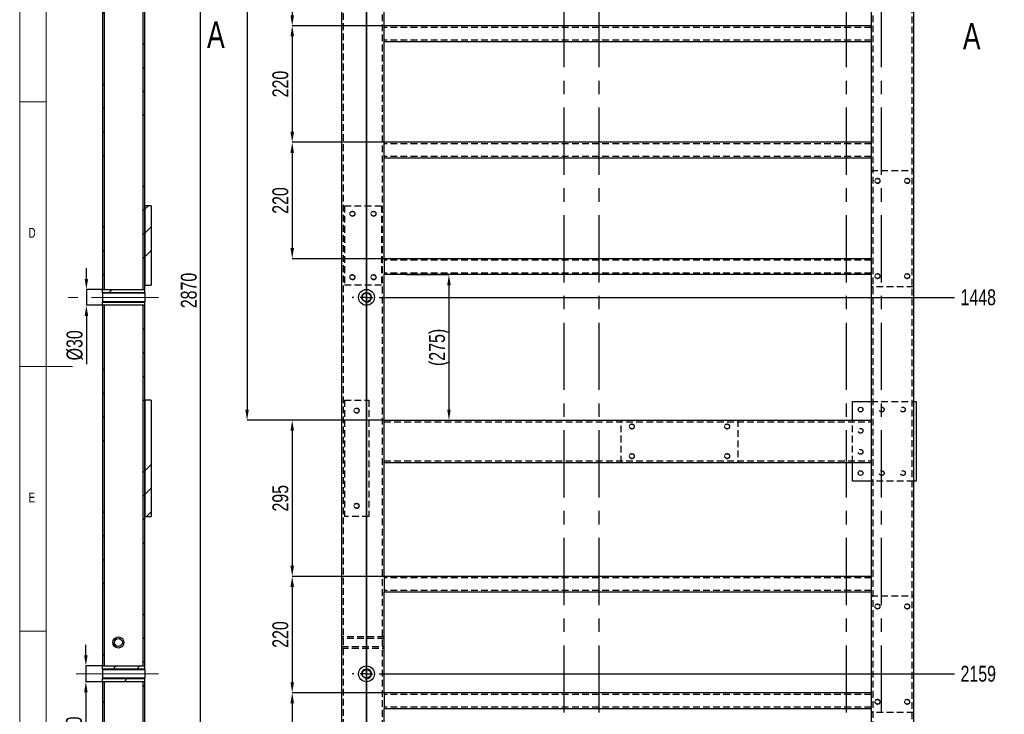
# Model space of a CAD drawing. Header units: millimetres. Extents: x 5 to 589, y 5 to 415.
# Tile 5 of 14: x 5 to 191, y 144 to 276. Entities that reach past the tile are written whole.
import ezdxf

# ---------------------------------------------------------------- set-up
doc = ezdxf.new("R2010")
doc.units = ezdxf.units.MM
doc.header["$PDSIZE"] = -1
doc.linetypes.add('CENTERX2', pattern=[20.32, 12.7, -2.54, 2.54, -2.54])
doc.linetypes.add('HIDDEN', pattern=[1.905, 1.27, -0.635])
for name, color, linetype in [('COTES', 1, 'Continuous'), ('NOTES', 6, 'Continuous'), ('TRAIT-FINS', 9, 'Continuous'), ('TRAIT-MIXTES', 3, 'CENTERX2'), ('TRAIT-TIRET', 2, 'HIDDEN')]:
    doc.layers.add(name, color=color, linetype=linetype)
doc.layers.add('TRAIT-FORT', color=4, linetype='Continuous', lineweight=25)
doc.styles.add('SLDTEXTSTYLE0', font='TXT', dxfattribs={"width": 0.75})
doc.dimstyles.new('SLDDIMSTYLE1', dxfattribs={"dimtxt": 3, "dimasz": 2, "dimexe": 0, "dimexo": 0.0625, "dimgap": 0.75, "dimtad": 0, "dimtih": 1, "dimtoh": 1, "dimdec": 0, "dimlfac": 10, "dimrnd": 1e-09, "dimzin": 12, "dimdsep": 46, "dimtxsty": 'SLDTEXTSTYLE0', "dimsah": 1, "dimcen": 0.09, "dimadec": 0, "dimazin": 3, "dimtfac": 1, "dimtdec": 0, "dimtofl": 0, "dimtmove": 0, "dimatfit": 3, "dimfxl": 1, "dimfrac": 2, "dimtolj": 1, "dimtzin": 12, "dimarcsym": 0})
doc.dimstyles.new('SLDDIMSTYLE2', dxfattribs={"dimtxt": 3, "dimasz": 2, "dimexe": 0, "dimexo": 0.0625, "dimgap": 0.75, "dimtad": 1, "dimdec": 0, "dimlfac": 10, "dimrnd": 1e-09, "dimzin": 12, "dimdsep": 46, "dimtxsty": 'SLDTEXTSTYLE0', "dimsah": 1, "dimcen": 0.09, "dimadec": 0, "dimazin": 3, "dimtfac": 1, "dimtdec": 0, "dimtmove": 0, "dimatfit": 0, "dimfxl": 1, "dimfrac": 2, "dimtolj": 1, "dimtzin": 12, "dimarcsym": 0})
doc.dimstyles.new('SLDDIMSTYLE3', dxfattribs={"dimtxt": 3, "dimasz": 2, "dimexe": 0, "dimexo": 0.0625, "dimgap": 0.75, "dimtad": 1, "dimdec": 0, "dimlfac": 10, "dimrnd": 1e-09, "dimzin": 12, "dimdsep": 46, "dimtxsty": 'SLDTEXTSTYLE0', "dimsah": 1, "dimcen": 0.09, "dimadec": 0, "dimazin": 3, "dimtfac": 1, "dimtdec": 0, "dimtofl": 0, "dimtmove": 0, "dimatfit": 3, "dimfxl": 1, "dimfrac": 2, "dimtolj": 1, "dimtzin": 12, "dimarcsym": 0})
pattern_1 = [(45, (0, 0), (-13.4704, 13.4704), []), (45, (4.49, 2e-323), (-13.4704, 13.4704), []), (45, (8.98, 4e-323), (-13.4704, 13.4704), []), (45, (13.47, 6e-323), (-13.4704, 13.4704), [])]

# ---------------------------------------------------------------- blocks, each defined once
blk = doc.blocks.new('_D_3')
at = {"layer": 'COTES', "color": 0, "lineweight": -2, "transparency": 16777216}
blk.add_line((73.28, 223.05), (181.58, 223.05), dxfattribs=at)
at = {"layer": 'Defpoints', "color": 0, "transparency": 16777216}
for p in [(173.85, 367.85), (73.22, 223.05), (181.58, 223.05)]:
    blk.add_point(p, dxfattribs=at)
at = {"layer": 'COTES', "color": 0, "transparency": 16777216, "insert": (186.08, 223.05), "char_height": 3, "attachment_point": 5, "style": 'SLDTEXTSTYLE0'}
blk.add_mtext('\\A1;1448', dxfattribs=at)
blk = doc.blocks.new('_D_4')
at = {"layer": 'COTES', "color": 0, "lineweight": -2, "transparency": 16777216}
blk.add_line((73.28, 151.93), (181.58, 151.93), dxfattribs=at)
at = {"layer": 'Defpoints', "color": 0, "transparency": 16777216}
for p in [(173.85, 367.85), (73.22, 151.93), (181.58, 151.93)]:
    blk.add_point(p, dxfattribs=at)
at = {"layer": 'COTES', "color": 0, "transparency": 16777216, "insert": (186.08, 151.93), "char_height": 3, "attachment_point": 5, "style": 'SLDTEXTSTYLE0'}
blk.add_mtext('\\A1;2159', dxfattribs=at)
blk = doc.blocks.new('_D_5')
at = {"layer": 'COTES', "color": 0, "lineweight": -2, "transparency": 16777216}
blk.add_line((73.28, 110.02), (181.58, 110.02), dxfattribs=at)
at = {"layer": 'Defpoints', "color": 0, "transparency": 16777216}
for p in [(173.85, 367.85), (73.22, 110.02), (181.58, 110.02)]:
    blk.add_point(p, dxfattribs=at)
at = {"layer": 'COTES', "color": 0, "transparency": 16777216, "insert": (186.46, 110.02), "char_height": 3, "attachment_point": 5, "style": 'SLDTEXTSTYLE0'}
blk.add_mtext('\\A1;2578', dxfattribs=at)
blk = doc.blocks.new('_D_6')
at = {"layer": 'COTES', "color": 0, "lineweight": -2, "transparency": 16777216}
for p, q in [((174.48, 85.4), (177.58, 85.66)), ((177.58, 85.66), (181.58, 85.66)), ((170.54, 85.4), (174.48, 85.4))]:
    blk.add_line(p, q, dxfattribs=at)
at = {"layer": 'Defpoints', "color": 0, "transparency": 16777216}
for p in [(173.85, 367.85), (181.58, 85.66), (170.48, 85.4)]:
    blk.add_point(p, dxfattribs=at)
at = {"layer": 'COTES', "color": 0, "transparency": 16777216, "insert": (186.46, 85.66), "char_height": 3, "attachment_point": 5, "style": 'SLDTEXTSTYLE0'}
blk.add_mtext('\\A1;2824', dxfattribs=at)
blk = doc.blocks.new('_D_7')
at = {"layer": 'COTES', "color": 0, "lineweight": -2, "transparency": 16777216}
blk.add_line((173.92, 80.85), (181.58, 80.85), dxfattribs=at)
at = {"layer": 'Defpoints', "color": 0, "transparency": 16777216}
for p in [(173.85, 367.85), (173.85, 80.85), (181.58, 80.85)]:
    blk.add_point(p, dxfattribs=at)
at = {"layer": 'COTES', "color": 0, "transparency": 16777216, "insert": (186.27, 80.85), "char_height": 3, "attachment_point": 5, "style": 'SLDTEXTSTYLE0'}
blk.add_mtext('\\A1;2870', dxfattribs=at)
blk = doc.blocks.new('_D_10')
at = {"layer": 'COTES', "color": 0, "lineweight": -2, "transparency": 16777216}
for p, q in [((65.79, 367.85), (39.18, 367.85)), ((39.18, 82.85), (39.18, 365.85)), ((65.79, 80.85), (39.18, 80.85))]:
    blk.add_line(p, q, dxfattribs=at)
at = {"layer": 'COTES', "color": 0, "transparency": 16777216}
for points in [[(38.85, 365.85), (39.51, 365.85), (39.18, 367.85)], [(38.85, 82.85), (39.51, 82.85), (39.18, 80.85)]]:
    blk.add_solid(points, dxfattribs=at)
at = {"layer": 'Defpoints', "color": 0, "transparency": 16777216}
for p in [(39.18, 367.85), (65.85, 367.85), (65.85, 80.85)]:
    blk.add_point(p, dxfattribs=at)
at = {"layer": 'COTES', "color": 0, "transparency": 16777216, "insert": (35.43, 224.35), "char_height": 3, "attachment_point": 2, "rotation": 90, "style": 'SLDTEXTSTYLE0'}
blk.add_mtext('\\A1;2870', dxfattribs=at)
blk = doc.blocks.new('_D_14')
at = {"layer": 'COTES', "color": 0, "lineweight": -2, "transparency": 16777216}
for p, q in [((73.79, 296.35), (56.48, 296.35)), ((56.48, 294.35), (56.48, 276.35)), ((73.79, 274.35), (56.48, 274.35))]:
    blk.add_line(p, q, dxfattribs=at)
at = {"layer": 'COTES', "color": 0, "transparency": 16777216}
for points in [[(56.15, 294.35), (56.82, 294.35), (56.48, 296.35)], [(56.15, 276.35), (56.82, 276.35), (56.48, 274.35)]]:
    blk.add_solid(points, dxfattribs=at)
at = {"layer": 'Defpoints', "color": 0, "transparency": 16777216}
for p in [(73.85, 296.35), (56.48, 274.35), (73.85, 274.35)]:
    blk.add_point(p, dxfattribs=at)
at = {"layer": 'COTES', "color": 0, "transparency": 16777216, "insert": (52.73, 282.31), "char_height": 3, "attachment_point": 2, "rotation": 90, "style": 'SLDTEXTSTYLE0'}
blk.add_mtext('\\A1;220', dxfattribs=at)
blk = doc.blocks.new('_D_15')
at = {"layer": 'COTES', "color": 0, "lineweight": -2, "transparency": 16777216}
for p, q in [((73.79, 274.35), (56.48, 274.35)), ((56.48, 272.35), (56.48, 254.35)), ((73.79, 252.35), (56.48, 252.35))]:
    blk.add_line(p, q, dxfattribs=at)
at = {"layer": 'COTES', "color": 0, "transparency": 16777216}
for points in [[(56.15, 272.35), (56.82, 272.35), (56.48, 274.35)], [(56.15, 254.35), (56.82, 254.35), (56.48, 252.35)]]:
    blk.add_solid(points, dxfattribs=at)
at = {"layer": 'Defpoints', "color": 0, "transparency": 16777216}
for p in [(73.85, 274.35), (56.48, 252.35), (73.85, 252.35)]:
    blk.add_point(p, dxfattribs=at)
at = {"layer": 'COTES', "color": 0, "transparency": 16777216, "insert": (52.73, 263.35), "char_height": 3, "attachment_point": 2, "rotation": 90, "style": 'SLDTEXTSTYLE0'}
blk.add_mtext('\\A1;220', dxfattribs=at)
blk = doc.blocks.new('_D_16')
at = {"layer": 'COTES', "color": 0, "lineweight": -2, "transparency": 16777216}
for p, q in [((73.79, 252.35), (56.48, 252.35)), ((56.48, 250.35), (56.48, 232.35)), ((73.79, 230.35), (56.48, 230.35))]:
    blk.add_line(p, q, dxfattribs=at)
at = {"layer": 'COTES', "color": 0, "transparency": 16777216}
for points in [[(56.15, 250.35), (56.82, 250.35), (56.48, 252.35)], [(56.15, 232.35), (56.82, 232.35), (56.48, 230.35)]]:
    blk.add_solid(points, dxfattribs=at)
at = {"layer": 'Defpoints', "color": 0, "transparency": 16777216}
for p in [(73.85, 252.35), (56.48, 230.35), (73.85, 230.35)]:
    blk.add_point(p, dxfattribs=at)
at = {"layer": 'COTES', "color": 0, "transparency": 16777216, "insert": (52.73, 241.35), "char_height": 3, "attachment_point": 2, "rotation": 90, "style": 'SLDTEXTSTYLE0'}
blk.add_mtext('\\A1;220', dxfattribs=at)
blk = doc.blocks.new('_D_17')
at = {"layer": 'COTES', "color": 0, "lineweight": -2, "transparency": 16777216}
for p, q in [((73.79, 199.85), (56.48, 199.85)), ((56.48, 197.85), (56.48, 172.35)), ((73.79, 170.35), (56.48, 170.35))]:
    blk.add_line(p, q, dxfattribs=at)
at = {"layer": 'COTES', "color": 0, "transparency": 16777216}
for points in [[(56.15, 197.85), (56.82, 197.85), (56.48, 199.85)], [(56.15, 172.35), (56.82, 172.35), (56.48, 170.35)]]:
    blk.add_solid(points, dxfattribs=at)
at = {"layer": 'Defpoints', "color": 0, "transparency": 16777216}
for p in [(73.85, 199.85), (56.48, 170.35), (73.85, 170.35)]:
    blk.add_point(p, dxfattribs=at)
at = {"layer": 'COTES', "color": 0, "transparency": 16777216, "insert": (52.73, 185.1), "char_height": 3, "attachment_point": 2, "rotation": 90, "style": 'SLDTEXTSTYLE0'}
blk.add_mtext('\\A1;295', dxfattribs=at)
blk = doc.blocks.new('_D_18')
at = {"layer": 'COTES', "color": 0, "lineweight": -2, "transparency": 16777216}
for p, q in [((73.79, 170.35), (56.48, 170.35)), ((56.48, 168.35), (56.48, 150.35)), ((73.79, 148.35), (56.48, 148.35))]:
    blk.add_line(p, q, dxfattribs=at)
at = {"layer": 'COTES', "color": 0, "transparency": 16777216}
for points in [[(56.15, 168.35), (56.82, 168.35), (56.48, 170.35)], [(56.15, 150.35), (56.82, 150.35), (56.48, 148.35)]]:
    blk.add_solid(points, dxfattribs=at)
at = {"layer": 'Defpoints', "color": 0, "transparency": 16777216}
for p in [(73.85, 170.35), (56.48, 148.35), (73.85, 148.35)]:
    blk.add_point(p, dxfattribs=at)
at = {"layer": 'COTES', "color": 0, "transparency": 16777216, "insert": (52.73, 159.35), "char_height": 3, "attachment_point": 2, "rotation": 90, "style": 'SLDTEXTSTYLE0'}
blk.add_mtext('\\A1;220', dxfattribs=at)
blk = doc.blocks.new('_D_19')
at = {"layer": 'COTES', "color": 0, "lineweight": -2, "transparency": 16777216}
for p, q in [((73.79, 148.35), (56.48, 148.35)), ((56.48, 146.35), (56.48, 128.35)), ((73.79, 126.35), (56.48, 126.35))]:
    blk.add_line(p, q, dxfattribs=at)
at = {"layer": 'COTES', "color": 0, "transparency": 16777216}
for points in [[(56.15, 146.35), (56.82, 146.35), (56.48, 148.35)], [(56.15, 128.35), (56.82, 128.35), (56.48, 126.35)]]:
    blk.add_solid(points, dxfattribs=at)
at = {"layer": 'Defpoints', "color": 0, "transparency": 16777216}
for p in [(73.85, 148.35), (56.48, 126.35), (73.85, 126.35)]:
    blk.add_point(p, dxfattribs=at)
at = {"layer": 'COTES', "color": 0, "transparency": 16777216, "insert": (52.73, 137.35), "char_height": 3, "attachment_point": 2, "rotation": 90, "style": 'SLDTEXTSTYLE0'}
blk.add_mtext('\\A1;220', dxfattribs=at)
blk = doc.blocks.new('_D_25')
at = {"layer": 'COTES', "color": 0, "lineweight": -2, "transparency": 16777216}
for p, q in [((77.92, 227.35), (86.09, 227.35)), ((86.09, 225.35), (86.09, 201.85)), ((77.92, 199.85), (86.09, 199.85))]:
    blk.add_line(p, q, dxfattribs=at)
at = {"layer": 'COTES', "color": 0, "transparency": 16777216}
for points in [[(85.76, 225.35), (86.42, 225.35), (86.09, 227.35)], [(85.76, 201.85), (86.42, 201.85), (86.09, 199.85)]]:
    blk.add_solid(points, dxfattribs=at)
at = {"layer": 'Defpoints', "color": 0, "transparency": 16777216}
for p in [(77.85, 227.35), (77.85, 199.85), (86.09, 199.85)]:
    blk.add_point(p, dxfattribs=at)
at = {"layer": 'COTES', "color": 0, "transparency": 16777216, "insert": (82.34, 213.6), "char_height": 3, "attachment_point": 2, "rotation": 90, "style": 'SLDTEXTSTYLE0'}
blk.add_mtext('\\A1;(275)', dxfattribs=at)
blk = doc.blocks.new('_D_31')
at = {"layer": 'COTES', "color": 0, "lineweight": -2, "transparency": 16777216}
for p, q in [((65.79, 367.85), (47.95, 367.85)), ((47.95, 365.85), (47.95, 201.85)), ((73.79, 199.85), (47.95, 199.85))]:
    blk.add_line(p, q, dxfattribs=at)
at = {"layer": 'COTES', "color": 0, "transparency": 16777216}
for points in [[(47.62, 365.85), (48.29, 365.85), (47.95, 367.85)], [(47.62, 201.85), (48.29, 201.85), (47.95, 199.85)]]:
    blk.add_solid(points, dxfattribs=at)
at = {"layer": 'Defpoints', "color": 0, "transparency": 16777216}
for p in [(65.85, 367.85), (47.95, 199.85), (73.85, 199.85)]:
    blk.add_point(p, dxfattribs=at)
at = {"layer": 'COTES', "color": 0, "transparency": 16777216, "insert": (44.2, 283.85), "char_height": 3, "attachment_point": 2, "rotation": 90, "style": 'SLDTEXTSTYLE0'}
blk.add_mtext('\\A1;1680', dxfattribs=at)
blk = doc.blocks.new('SW_CENTERMARKSYMBOL_0')
at = {"layer": 'TRAIT-MIXTES', "color": 0}
blk.add_line((0, -2.4), (0, -270.27), dxfattribs=at)
blk = doc.blocks.new('SW_CENTERMARKSYMBOL_1')
at = {"layer": 'TRAIT-MIXTES', "color": 0}
blk.add_line((0, -2.4), (0, -274.3), dxfattribs=at)
blk = doc.blocks.new('SW_CENTERMARKSYMBOL_2')
at = {"layer": 'TRAIT-MIXTES', "color": 0}
blk.add_line((0, -2.4), (0, -271.27), dxfattribs=at)
blk = doc.blocks.new('SW_CENTERMARKSYMBOL_3')
at = {"layer": 'TRAIT-MIXTES', "color": 0}
blk.add_line((0, -2.4), (0, -269.6), dxfattribs=at)
blk = doc.blocks.new('SW_CENTERMARKSYMBOL_5')
at = {"layer": 'TRAIT-MIXTES', "color": 0}
for p, q in [((0, 2.4), (0, 2.7)), ((-2.4, 0), (-2.7, 0)), ((0, 0), (-1.2, 0)), ((0, 0), (0, 1.2)), ((0, 0), (0, -1.2)), ((0, 0), (1.2, 0)), ((2.4, 0), (2.7, 0)), ((0, -2.4), (0, -2.7))]:
    blk.add_line(p, q, dxfattribs=at)
blk = doc.blocks.new('SW_CENTERMARKSYMBOL_6')
at = {"layer": 'TRAIT-MIXTES', "color": 0}
for p, q in [((0, 2.4), (0, 2.7)), ((-2.4, 0), (-2.7, 0)), ((0, 0), (-1.2, 0)), ((0, 0), (0, 1.2)), ((0, 0), (0, -1.2)), ((0, 0), (1.2, 0)), ((2.4, 0), (2.7, 0)), ((0, -2.4), (0, -2.7))]:
    blk.add_line(p, q, dxfattribs=at)
blk = doc.blocks.new('_D_103')
at = {"layer": 'COTES', "color": 0, "lineweight": -2, "transparency": 16777216}
for p, q in [((17.6, 226.55), (17.6, 228.55)), ((20.59, 224.55), (17.6, 224.55)), ((17.6, 224.55), (17.6, 221.55)), ((20.59, 221.55), (17.6, 221.55)), ((17.6, 219.55), (17.6, 210.42))]:
    blk.add_line(p, q, dxfattribs=at)
at = {"layer": 'COTES', "color": 0, "transparency": 16777216}
for points in [[(17.27, 226.55), (17.93, 226.55), (17.6, 224.55)], [(17.27, 219.55), (17.93, 219.55), (17.6, 221.55)]]:
    blk.add_solid(points, dxfattribs=at)
at = {"layer": 'Defpoints', "color": 0, "transparency": 16777216}
for p in [(20.65, 224.55), (17.6, 221.55), (20.65, 221.55)]:
    blk.add_point(p, dxfattribs=at)
at = {"layer": 'COTES', "color": 0, "transparency": 16777216, "insert": (13.85, 213.99), "char_height": 3, "attachment_point": 2, "rotation": 90, "style": 'SLDTEXTSTYLE0'}
blk.add_mtext('\\A1;%%c30', dxfattribs=at)
blk = doc.blocks.new('_D_104')
at = {"layer": 'COTES', "color": 0, "lineweight": -2, "transparency": 16777216}
for p, q in [((17.5, 155.43), (17.5, 157.43)), ((20.59, 153.43), (17.5, 153.43)), ((17.5, 153.43), (17.5, 150.43)), ((20.59, 150.43), (17.5, 150.43)), ((17.5, 148.43), (17.5, 137.46))]:
    blk.add_line(p, q, dxfattribs=at)
at = {"layer": 'COTES', "color": 0, "transparency": 16777216}
for points in [[(17.17, 155.43), (17.83, 155.43), (17.5, 153.43)], [(17.17, 148.43), (17.83, 148.43), (17.5, 150.43)]]:
    blk.add_solid(points, dxfattribs=at)
at = {"layer": 'Defpoints', "color": 0, "transparency": 16777216}
for p in [(20.65, 153.43), (17.5, 150.43), (20.65, 150.43)]:
    blk.add_point(p, dxfattribs=at)
at = {"layer": 'COTES', "color": 0, "transparency": 16777216, "insert": (13.75, 141.02), "char_height": 3, "attachment_point": 2, "rotation": 90, "style": 'SLDTEXTSTYLE0'}
blk.add_mtext('\\A1;%%c30', dxfattribs=at)

msp = doc.modelspace()

# ---------------------------------------------------------------- hatches: boundary and pattern name
at = {"layer": 'TRAIT-FINS'}
h = msp.add_hatch(dxfattribs=at)
h.set_pattern_fill('DIN 201 ACIER ET FONTE', color=256, style=0, pattern_type=2)
h.set_pattern_definition(pattern_1)
h.paths.add_polyline_path([(20.95, 224.55), (20.95, 344.57), (20.65, 344.57), (20.65, 224.55)], flags=0)
h = msp.add_hatch(dxfattribs=at)
h.set_pattern_fill('DIN 201 ACIER ET FONTE', color=256, style=0, pattern_type=2)
h.set_pattern_definition(pattern_1)
h.paths.add_polyline_path([(28.65, 224.55), (28.65, 344.57), (28.35, 344.57), (28.35, 224.55)], flags=0)
h = msp.add_hatch(dxfattribs=at)
h.set_pattern_fill('DIN 201 ACIER ET FONTE', color=256, style=0, pattern_type=2)
h.set_pattern_definition(pattern_1)
h.paths.add_polyline_path([(29.85, 225.35), (29.85, 240.35), (28.65, 240.35), (28.65, 225.35)], flags=0)
h = msp.add_hatch(dxfattribs=at)
h.set_pattern_fill('DIN 201 ACIER ET FONTE', color=256, style=0, pattern_type=2)
h.set_pattern_definition(pattern_1)
h.paths.add_polyline_path([(28.65, 224.55), (20.65, 224.55), (20.65, 223.88), (28.65, 223.88)], flags=0)
h = msp.add_hatch(dxfattribs=at)
h.set_pattern_fill('DIN 201 ACIER ET FONTE', color=256, style=0, pattern_type=2)
h.set_pattern_definition(pattern_1)
h.paths.add_polyline_path([(20.65, 221.55), (28.65, 221.55), (28.65, 222.22), (20.65, 222.22)], flags=0)
h = msp.add_hatch(dxfattribs=at)
h.set_pattern_fill('DIN 201 ACIER ET FONTE', color=256, style=0, pattern_type=2)
h.set_pattern_definition(pattern_1)
h.paths.add_polyline_path([(20.95, 153.43), (20.95, 221.55), (20.65, 221.55), (20.65, 153.43)], flags=0)
h = msp.add_hatch(dxfattribs=at)
h.set_pattern_fill('DIN 201 ACIER ET FONTE', color=256, style=0, pattern_type=2)
h.set_pattern_definition(pattern_1)
h.paths.add_polyline_path([(28.65, 153.43), (28.65, 221.55), (28.35, 221.55), (28.35, 153.43)], flags=0)
h = msp.add_hatch(dxfattribs=at)
h.set_pattern_fill('DIN 201 ACIER ET FONTE', color=256, style=0, pattern_type=2)
h.set_pattern_definition(pattern_1)
h.paths.add_polyline_path([(29.85, 181.65), (29.85, 203.65), (28.65, 203.65), (28.65, 181.65)], flags=0)
h = msp.add_hatch(dxfattribs=at)
h.set_pattern_fill('DIN 201 ACIER ET FONTE', color=256, style=0, pattern_type=2)
h.set_pattern_definition(pattern_1)
edge = h.paths.add_edge_path(flags=0)
edge.add_arc((23.65, 157.85), 1.05, 0, 360)
edge = h.paths.add_edge_path(flags=0)
edge.add_arc((23.65, 157.85), 0.75, 0, 360)
h = msp.add_hatch(dxfattribs=at)
h.set_pattern_fill('DIN 201 ACIER ET FONTE', color=256, style=0, pattern_type=2)
h.set_pattern_definition(pattern_1)
h.paths.add_polyline_path([(28.65, 153.43), (20.65, 153.43), (20.65, 152.76), (28.65, 152.76)], flags=0)
h = msp.add_hatch(dxfattribs=at)
h.set_pattern_fill('DIN 201 ACIER ET FONTE', color=256, style=0, pattern_type=2)
h.set_pattern_definition(pattern_1)
h.paths.add_polyline_path([(20.65, 150.43), (28.65, 150.43), (28.65, 151.1), (20.65, 151.1)], flags=0)
h = msp.add_hatch(dxfattribs=at)
h.set_pattern_fill('DIN 201 ACIER ET FONTE', color=256, style=0, pattern_type=2)
h.set_pattern_definition(pattern_1)
h.paths.add_polyline_path([(20.95, 111.52), (20.95, 150.43), (20.65, 150.43), (20.65, 111.52)], flags=0)
h = msp.add_hatch(dxfattribs=at)
h.set_pattern_fill('DIN 201 ACIER ET FONTE', color=256, style=0, pattern_type=2)
h.set_pattern_definition(pattern_1)
h.paths.add_polyline_path([(28.65, 111.52), (28.65, 150.43), (28.35, 150.43), (28.35, 111.52)], flags=0)

# ---------------------------------------------------------------- linework, layer by layer
at = {"lineweight": 18}
for p, q in [((5, 415), (5, 5)), ((10, 410), (10, 10)), ((10, 260), (5, 260)), ((5, 210), (15, 210)), ((10, 160), (5, 160))]:
    msp.add_line(p, q, dxfattribs=at)
at = {"lineweight": 35}
msp.add_line((70.52, 374.47), (70.52, 70.4), dxfattribs=at)
at = {"layer": 'TRAIT-FINS', "lineweight": 18}
for p, q in [((20.65, 224), (28.65, 224)), ((20.65, 222.1), (28.65, 222.1)), ((20.65, 152.88), (28.65, 152.88)), ((20.65, 150.98), (28.65, 150.98))]:
    msp.add_line(p, q, dxfattribs=at)
for centre, radius in [((167.05, 245.05), 0.5), ((172.65, 245.05), 0.5), ((67.85, 238.85), 0.5), ((71.85, 238.85), 0.5), ((67.85, 226.85), 0.5), ((71.85, 226.85), 0.5), ((167.05, 227.05), 0.5), ((172.65, 227.05), 0.5), ((70.52, 223.05), 0.952), ((68.65, 201.65), 0.5), ((120.65, 198.65), 0.5), ((138.65, 198.65), 0.5), ((120.65, 193.05), 0.5), ((138.65, 193.05), 0.5), ((68.65, 183.65), 0.5), ((167.05, 164.65), 0.5), ((172.65, 164.65), 0.5), ((70.52, 151.93), 0.953), ((167.05, 146.65), 0.5), ((172.65, 146.65), 0.5)]:
    msp.add_arc(centre, radius, 255, 195, dxfattribs=at)
at = {"layer": 'TRAIT-FORT', "lineweight": 25}
for p, q in [((65.85, 80.85), (65.85, 367.85)), ((173.85, 367.85), (173.85, 80.85)), ((20.65, 344.57), (20.65, 224.55)), ((20.95, 344.57), (20.95, 224.55)), ((28.35, 224.55), (28.35, 344.57)), ((28.65, 224.55), (28.65, 344.57)), ((73.85, 274.35), (73.85, 293.35)), ((165.85, 293.35), (165.85, 274.35)), ((165.85, 274.35), (73.85, 274.35)), ((73.85, 273.75), (73.85, 274.35)), ((73.85, 271.95), (73.85, 273.75)), ((165.85, 274.35), (165.85, 273.75)), ((165.85, 273.75), (165.85, 271.95)), ((73.85, 271.35), (73.85, 271.95)), ((165.85, 271.95), (165.85, 271.35)), ((73.85, 252.35), (73.85, 271.35)), ((165.85, 271.35), (73.85, 271.35)), ((165.85, 271.35), (165.85, 252.35)), ((165.85, 252.35), (73.85, 252.35)), ((73.85, 251.75), (73.85, 252.35)), ((73.85, 249.95), (73.85, 251.75)), ((165.85, 252.35), (165.85, 251.75)), ((165.85, 251.75), (165.85, 249.95)), ((73.85, 249.35), (73.85, 249.95)), ((73.85, 230.35), (73.85, 249.35)), ((165.85, 249.35), (73.85, 249.35)), ((165.85, 249.95), (165.85, 249.35)), ((165.85, 249.35), (165.85, 230.35)), ((28.65, 240.35), (28.65, 225.35)), ((29.85, 240.35), (28.65, 240.35)), ((29.85, 240.35), (29.85, 225.35)), ((73.85, 230.35), (73.85, 229.75)), ((165.85, 230.35), (73.85, 230.35)), ((73.85, 229.75), (73.85, 227.95)), ((165.85, 230.35), (165.85, 229.75)), ((165.85, 229.75), (165.85, 227.95)), ((73.85, 227.95), (73.85, 227.35)), ((73.85, 199.85), (73.85, 227.35)), ((165.85, 227.35), (73.85, 227.35)), ((165.85, 227.95), (165.85, 227.35)), ((165.85, 227.35), (165.85, 199.85)), ((28.65, 225.35), (29.85, 225.35)), ((20.65, 224.55), (28.65, 224.55)), ((20.65, 223.88), (20.65, 224.55)), ((20.65, 224.55), (20.95, 224.55)), ((20.65, 223.88), (20.65, 222.22)), ((20.65, 223.88), (28.65, 223.88)), ((28.35, 224.55), (28.65, 224.55)), ((28.65, 223.88), (28.65, 224.55)), ((28.65, 223.88), (28.65, 222.22)), ((28.65, 222.22), (20.65, 222.22)), ((20.65, 221.55), (20.65, 222.22)), ((28.65, 221.55), (20.65, 221.55)), ((20.95, 221.55), (20.65, 221.55)), ((20.65, 221.55), (20.65, 153.43)), ((20.95, 221.55), (20.95, 153.43)), ((28.65, 221.55), (28.35, 221.55)), ((28.35, 153.43), (28.35, 221.55)), ((28.65, 221.55), (28.65, 222.22)), ((28.65, 153.43), (28.65, 221.55)), ((29.85, 203.65), (28.65, 203.65)), ((28.65, 203.65), (28.65, 181.65)), ((29.85, 203.65), (29.85, 181.65)), ((162.35, 199.85), (162.35, 203.35)), ((162.35, 203.35), (165.85, 203.35)), ((173.85, 203.35), (174.35, 203.35)), ((174.35, 203.35), (174.35, 188.35)), ((73.85, 199.25), (73.85, 199.85)), ((73.85, 199.85), (165.85, 199.85)), ((73.85, 192.45), (73.85, 199.25)), ((165.85, 199.85), (165.85, 199.25)), ((165.85, 199.25), (165.85, 192.45)), ((73.85, 191.85), (73.85, 192.45)), ((73.85, 170.35), (73.85, 191.85)), ((73.85, 191.85), (165.85, 191.85)), ((162.35, 188.35), (162.35, 191.85)), ((165.85, 192.45), (165.85, 191.85)), ((165.85, 191.85), (165.85, 170.35)), ((165.85, 188.35), (162.35, 188.35)), ((174.35, 188.35), (173.85, 188.35)), ((28.65, 181.65), (29.85, 181.65)), ((73.85, 170.35), (73.85, 169.75)), ((165.85, 170.35), (73.85, 170.35)), ((73.85, 169.75), (73.85, 167.95)), ((165.85, 170.35), (165.85, 169.75)), ((165.85, 169.75), (165.85, 167.95)), ((73.85, 167.95), (73.85, 167.35)), ((165.85, 167.95), (165.85, 167.35)), ((73.85, 148.35), (73.85, 167.35)), ((165.85, 167.35), (73.85, 167.35)), ((165.85, 167.35), (165.85, 148.35)), ((20.65, 152.76), (20.65, 153.43)), ((20.65, 153.43), (28.65, 153.43)), ((20.65, 153.43), (20.95, 153.43)), ((20.65, 152.76), (28.65, 152.76)), ((20.65, 152.76), (20.65, 151.1)), ((28.35, 153.43), (28.65, 153.43)), ((28.65, 152.76), (28.65, 153.43)), ((28.65, 152.76), (28.65, 151.1)), ((28.65, 151.1), (20.65, 151.1)), ((20.65, 150.43), (20.65, 151.1)), ((28.65, 150.43), (28.65, 151.1)), ((28.65, 150.43), (20.65, 150.43)), ((20.95, 150.43), (20.65, 150.43)), ((20.65, 150.43), (20.65, 111.52)), ((20.95, 150.43), (20.95, 111.52)), ((28.65, 150.43), (28.35, 150.43)), ((28.35, 111.52), (28.35, 150.43)), ((28.65, 111.52), (28.65, 150.43)), ((73.85, 148.35), (73.85, 147.75)), ((165.85, 148.35), (73.85, 148.35)), ((73.85, 147.75), (73.85, 145.95)), ((165.85, 148.35), (165.85, 147.75)), ((165.85, 147.75), (165.85, 145.95)), ((73.85, 145.95), (73.85, 145.35)), ((73.85, 126.35), (73.85, 145.35)), ((165.85, 145.35), (73.85, 145.35)), ((165.85, 145.95), (165.85, 145.35)), ((165.85, 145.35), (165.85, 126.35))]:
    msp.add_line(p, q, dxfattribs=at)
for centre, radius in [((70.52, 223.05), 1.5), ((70.52, 223.05), 0.833), ((163.85, 201.85), 0.45), ((163.85, 189.85), 0.45), ((23.65, 157.85), 1.05), ((23.65, 157.85), 0.75), ((70.52, 151.93), 1.5), ((70.52, 151.93), 0.833)]:
    msp.add_circle(centre, radius, dxfattribs=at)
at = {"layer": 'TRAIT-MIXTES', "lineweight": 18}
for p, q in [((31.24, 223.05), (14.16, 223.05)), ((15.67, 151.93), (31.24, 151.93)), ((31.24, 151.93), (21.45, 151.93))]:
    msp.add_line(p, q, dxfattribs=at)
at = {"layer": 'TRAIT-TIRET'}
for p, q in [((66.15, 81.15), (66.15, 367.55)), ((173.55, 367.55), (173.55, 81.15)), ((73.55, 88.55), (73.55, 360.15)), ((166.15, 360.15), (166.15, 88.55)), ((165.85, 274.05), (73.85, 274.05)), ((165.85, 271.65), (73.85, 271.65)), ((165.85, 252.05), (73.85, 252.05)), ((165.85, 249.65), (73.85, 249.65)), ((165.85, 247.05), (173.85, 247.05)), ((66.35, 240.35), (66.35, 225.35)), ((66.35, 240.35), (73.35, 240.35)), ((73.35, 240.35), (73.35, 225.35)), ((165.85, 230.05), (73.85, 230.05)), ((165.85, 227.65), (73.85, 227.65)), ((73.35, 225.35), (66.35, 225.35)), ((173.85, 225.05), (165.85, 225.05)), ((66.35, 203.65), (66.35, 181.65)), ((66.35, 203.65), (70.95, 203.65)), ((70.95, 203.65), (70.95, 181.65)), ((165.85, 203.35), (173.85, 203.35)), ((73.85, 199.55), (165.85, 199.55)), ((118.65, 191.85), (118.65, 199.85)), ((140.65, 199.85), (140.65, 191.85)), ((162.35, 191.85), (162.35, 199.85)), ((73.85, 192.15), (165.85, 192.15)), ((173.85, 188.35), (165.85, 188.35)), ((70.95, 181.65), (66.35, 181.65)), ((165.85, 170.05), (73.85, 170.05)), ((165.85, 167.65), (73.85, 167.65)), ((165.85, 166.65), (173.85, 166.65)), ((66.15, 158.9), (65.85, 158.9)), ((65.86, 156.8), (65.86, 158.9)), ((73.85, 158.9), (65.86, 158.9)), ((73.85, 158.6), (65.86, 158.6)), ((73.85, 158.9), (73.55, 158.9)), ((65.85, 156.8), (66.15, 156.8)), ((65.86, 157.1), (73.85, 157.1)), ((65.86, 156.8), (73.85, 156.8)), ((73.55, 156.8), (73.85, 156.8)), ((165.85, 148.05), (73.85, 148.05)), ((165.85, 145.65), (73.85, 145.65)), ((173.85, 144.65), (165.85, 144.65))]:
    msp.add_line(p, q, dxfattribs=at)
for centre in [(167.05, 245.05), (172.65, 245.05), (67.85, 238.85), (71.85, 238.85), (67.85, 226.85), (71.85, 226.85), (167.05, 227.05), (172.65, 227.05), (68.65, 201.65), (167.85, 201.85), (171.85, 201.85), (120.65, 198.65), (138.65, 198.65), (163.85, 197.85), (120.65, 193.05), (138.65, 193.05), (163.85, 193.85), (167.85, 189.85), (171.85, 189.85), (68.65, 183.65), (167.05, 164.65), (172.65, 164.65), (167.05, 146.65), (172.65, 146.65)]:
    msp.add_circle(centre, 0.45, dxfattribs=at)

# ---------------------------------------------------------------- block references
at = {"layer": 'TRAIT-MIXTES'}
for name, p in [('SW_CENTERMARKSYMBOL_0', (107.78, 362.9)), ('SW_CENTERMARKSYMBOL_1', (114.39, 362.9)), ('SW_CENTERMARKSYMBOL_2', (161.12, 362.9)), ('SW_CENTERMARKSYMBOL_3', (167.73, 362.9)), ('SW_CENTERMARKSYMBOL_5', (70.52, 223.05)), ('SW_CENTERMARKSYMBOL_6', (70.52, 151.93))]:
    msp.add_blockref(name, p, dxfattribs=at)

# ---------------------------------------------------------------- texts
at = {"char_height": 5, "attachment_point": 1, "style": 'SLDTEXTSTYLE0'}
for insert in [(40.39, 275.17), (183.17, 274.88)]:
    msp.add_mtext('A', dxfattribs=dict(at, insert=insert))
at = {"layer": 'NOTES', "char_height": 1.85, "attachment_point": 1, "style": 'SLDTEXTSTYLE0'}
for s, insert in [('D', (6.67, 236.17)), ('E', (6.67, 186.17))]:
    msp.add_mtext(s, dxfattribs=dict(at, insert=insert))

# ---------------------------------------------------------------- dimensions: what is measured, and where the dimension line sits
at = {"layer": 'COTES'}
for base, p1, p2, picture, middle in [((39.18, 367.85), (65.85, 80.85), (65.85, 367.85), '_D_10', (39.18, 224.35)), ((47.95, 199.85), (65.85, 367.85), (73.85, 199.85), '_D_31', (47.95, 283.85)), ((56.48, 274.35), (73.85, 296.35), (73.85, 274.35), '_D_14', (56.48, 282.31)), ((56.48, 252.35), (73.85, 274.35), (73.85, 252.35), '_D_15', (56.48, 263.35)), ((56.48, 230.35), (73.85, 252.35), (73.85, 230.35), '_D_16', (56.48, 241.35)), ((56.48, 170.35), (73.85, 199.85), (73.85, 170.35), '_D_17', (56.48, 185.1)), ((56.48, 148.35), (73.85, 170.35), (73.85, 148.35), '_D_18', (56.48, 159.35)), ((56.48, 126.35), (73.85, 148.35), (73.85, 126.35), '_D_19', (56.48, 137.35))]:
    dim = msp.add_linear_dim(base=base, p1=p1, p2=p2, angle=90, dimstyle='SLDDIMSTYLE3', dxfattribs=at)
    dim.commit()
    dim.dimension.update_dxf_attribs({"geometry": picture, "text_midpoint": middle, "dimtype": 160})
for feature_location, offset, origin, picture, middle in [((73.22, 223.05), (108.36, 0), (173.85, 367.85), '_D_3', (186.08, 223.05)), ((73.22, 151.93), (108.36, 0), (173.85, 367.85), '_D_4', (186.08, 151.93)), ((73.22, 110.02), (108.36, 0), (173.85, 367.85), '_D_5', (186.46, 110.02)), ((170.4755, 85.4039), (11.1059, 0.2524), (173.8546, 367.8462), '_D_6', (186.4564, 85.6563)), ((173.85, 80.85), (7.73, 0), (173.85, 367.85), '_D_7', (186.27, 80.85))]:
    dim = msp.add_ordinate_dim(feature_location=feature_location, offset=offset, dtype=0, origin=origin, dimstyle='SLDDIMSTYLE1', dxfattribs=at)
    dim.commit()
    dim.dimension.update_dxf_attribs({"geometry": picture, "text_midpoint": middle})
for base, p1, p2, text, dimstyle, picture, middle in [((17.6, 221.55), (20.65, 224.55), (20.65, 221.55), '%%c<>', 'SLDDIMSTYLE2', '_D_103', (17.6, 213.99)), ((86.09, 199.85), (77.85, 227.35), (77.85, 199.85), '(<>)', 'SLDDIMSTYLE3', '_D_25', (86.09, 213.6)), ((17.5, 150.43), (20.65, 153.43), (20.65, 150.43), '%%c<>', 'SLDDIMSTYLE2', '_D_104', (17.5, 141.02))]:
    dim = msp.add_linear_dim(base=base, p1=p1, p2=p2, angle=90, text=text, dimstyle=dimstyle, dxfattribs=at)
    dim.commit()
    dim.dimension.update_dxf_attribs({"geometry": picture, "text_midpoint": middle, "dimtype": 160})

doc.saveas('drawing.dxf')
